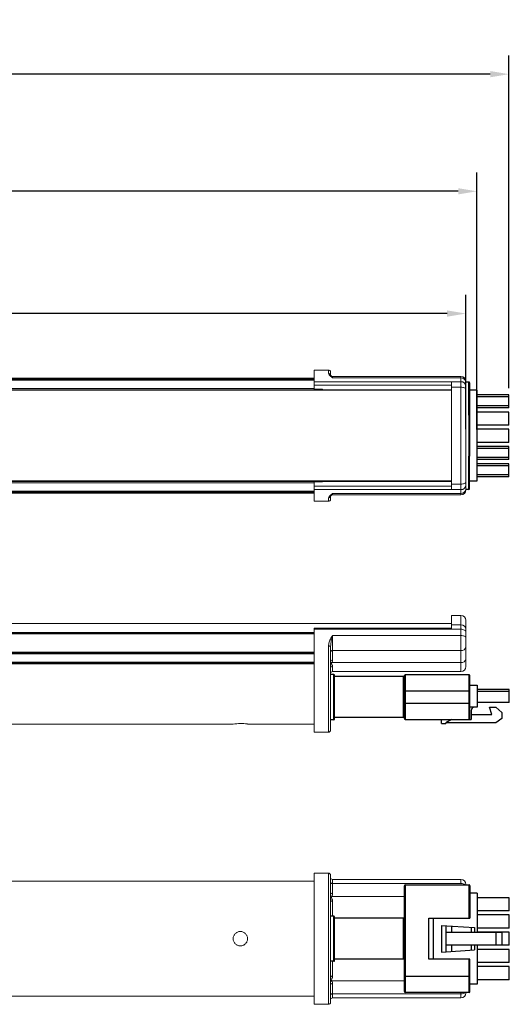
# Model space of a CAD drawing. Header units: inches. Extents: x -1.7 to 17.2, y -0.2 to 9.6.
# Tile 7 of 7: x 12.5 to 17.2, y 0.1 to 9.6. Entities that reach past the tile are written whole.
import ezdxf

# ---------------------------------------------------------------- set-up
doc = ezdxf.new("R2010")
doc.units = ezdxf.units.IN
doc.header["$MEASUREMENT"] = 0
doc.layers.add('DIMENSIONS', color=1, linetype='Continuous')
doc.styles.get("Standard").update_dxf_attribs({"font": 'Arial.ttf'})
doc.dimstyles.new('Standard .180IN', dxfattribs={"dimtxt": 0.18, "dimasz": 0.18, "dimexe": 0.18, "dimexo": 0.0625, "dimgap": 0.09, "dimtad": 0, "dimtih": 1, "dimtoh": 1, "dimdec": 5, "dimzin": 0, "dimdsep": 46, "dimlunit": 4, "dimtxsty": 'Standard', "dimcen": 0.09, "dimadec": 0, "dimazin": 0, "dimtfac": 1, "dimtdec": 5, "dimtofl": 0, "dimtmove": 0, "dimatfit": 3, "dimfxl": 1, "dimtolj": 1, "dimtzin": 0, "dimarcsym": 0})

# ---------------------------------------------------------------- blocks, each defined once
blk = doc.blocks.new('*D10')
at = {"layer": 'Defpoints', "color": 0, "transparency": 16777216}
for p in [(16.7356, 6.7387), (4.7666, 5.5682), (16.7356, 5.5682)]:
    blk.add_point(p, dxfattribs=at)
at = {"layer": 'DIMENSIONS', "color": 0, "lineweight": -2, "transparency": 16777216}
for p, q in [((4.7666, 5.6307), (4.7666, 6.9187)), ((16.7356, 5.6307), (16.7356, 6.9187)), ((4.9466, 6.7387), (9.9797, 6.7387)), ((16.5556, 6.7387), (11.5226, 6.7387))]:
    blk.add_line(p, q, dxfattribs=at)
at = {"layer": 'DIMENSIONS', "color": 0, "transparency": 16777216}
for points in [[(4.9466, 6.7687), (4.9466, 6.7087), (4.7666, 6.7387)], [(16.5556, 6.7687), (16.5556, 6.7087), (16.7356, 6.7387)]]:
    blk.add_solid(points, dxfattribs=at)
at = {"layer": 'DIMENSIONS', "color": 0, "transparency": 16777216, "char_height": 0.18, "attachment_point": 5}
for s, insert in [('\\A1;11{\\H1x;\\S31/32;}"', (10.7511, 7.0404)), ('\\A1;[304.01 mm]', (10.7511, 6.5341))]:
    blk.add_mtext(s, dxfattribs=dict(at, insert=insert))
blk = doc.blocks.new('*D12')
at = {"layer": 'Defpoints', "color": 0, "transparency": 16777216}
for p in [(4.7666, 9.0336), (4.7666, 5.96), (17.1488, 5.96)]:
    blk.add_point(p, dxfattribs=at)
at = {"layer": 'DIMENSIONS', "color": 0, "lineweight": -2, "transparency": 16777216}
for p, q in [((4.7666, 6.0225), (4.7666, 9.2136)), ((17.1488, 6.0225), (17.1488, 9.2136)), ((4.9466, 9.0336), (10.1863, 9.0336)), ((16.9688, 9.0336), (11.7291, 9.0336))]:
    blk.add_line(p, q, dxfattribs=at)
at = {"layer": 'DIMENSIONS', "color": 0, "transparency": 16777216}
for points in [[(4.9466, 9.0636), (4.9466, 9.0036), (4.7666, 9.0336)], [(16.9688, 9.0636), (16.9688, 9.0036), (17.1488, 9.0336)]]:
    blk.add_solid(points, dxfattribs=at)
at = {"layer": 'DIMENSIONS', "color": 0, "transparency": 16777216, "char_height": 0.18, "attachment_point": 5}
for s, insert in [('\\A1;1\'-0{\\H1x;\\S3/8;}"', (10.9577, 9.3366)), ('\\A1;[314.51 mm]', (10.9577, 8.8291))]:
    blk.add_mtext(s, dxfattribs=dict(at, insert=insert))
blk = doc.blocks.new('*D13')
at = {"layer": 'Defpoints', "color": 0, "transparency": 16777216}
for p in [(4.7666, 7.9106), (4.7666, 5.5649), (16.8421, 5.5649)]:
    blk.add_point(p, dxfattribs=at)
at = {"layer": 'DIMENSIONS', "color": 0, "lineweight": -2, "transparency": 16777216}
for p, q in [((4.7666, 5.6274), (4.7666, 8.0906)), ((16.8421, 5.6274), (16.8421, 8.0906)), ((4.9466, 7.9106), (10.0329, 7.9106)), ((16.6621, 7.9106), (11.5758, 7.9106))]:
    blk.add_line(p, q, dxfattribs=at)
at = {"layer": 'DIMENSIONS', "color": 0, "transparency": 16777216}
for points in [[(4.9466, 7.9406), (4.9466, 7.8806), (4.7666, 7.9106)], [(16.6621, 7.9406), (16.6621, 7.8806), (16.8421, 7.9106)]]:
    blk.add_solid(points, dxfattribs=at)
at = {"layer": 'DIMENSIONS', "color": 0, "transparency": 16777216, "char_height": 0.18, "attachment_point": 5}
for s, insert in [('\\A1;1\'-0{\\H1x;\\S1/16;}"', (10.8044, 8.2123)), ('\\A1;[306.72 mm]', (10.8044, 7.706))]:
    blk.add_mtext(s, dxfattribs=dict(at, insert=insert))

msp = doc.modelspace()

# ---------------------------------------------------------------- linework, layer by layer
at = {"color": 0, "linetype": 'Continuous', "lineweight": 15}
for p, q in [((15.418701, 6.197174), (15.281111, 6.197174)), ((15.281111, 6.085013), (15.281111, 6.197174)), ((15.418701, 6.165172), (15.418701, 6.197174)), ((15.438357, 6.177519), (15.438357, 6.146516)), ((16.688458, 6.136284), (15.458012, 6.136284)), ((15.458012, 6.136284), (15.458012, 6.122232)), ((16.688458, 6.122232), (16.688458, 6.136284)), ((15.281111, 6.100814), (6.221152, 6.100814)), ((15.281111, 6.100556), (6.221152, 6.100556)), ((15.281111, 6.118551), (11.7824, 6.118551)), ((11.7824, 6.117843), (15.281111, 6.117843)), ((15.281111, 6.109991), (11.7824, 6.109991)), ((15.281111, 6.085013), (16.688458, 6.085013)), ((15.281111, 6.083286), (15.281111, 6.085013)), ((15.281111, 6.083286), (16.598042, 6.083286)), ((15.281111, 6.053524), (15.281111, 6.083286)), ((16.598042, 6.053524), (15.281111, 6.053524)), ((15.281111, 6.053524), (15.281111, 6.012456)), ((16.688458, 6.122232), (15.458012, 6.122232)), ((16.598042, 6.083286), (16.598042, 6.032569)), ((16.688458, 6.085013), (16.688458, 6.122232)), ((16.688458, 6.032569), (16.688458, 6.085013)), ((16.735632, 6.08911), (16.735632, 6.080679)), ((16.735632, 6.080679), (16.735632, 6.046251)), ((16.735632, 6.046251), (16.735632, 6.014785)), ((16.598042, 6.007569), (4.922567, 6.007569)), ((16.598042, 6.002669), (4.922567, 6.002669)), ((6.221152, 6.019029), (15.281111, 6.019029)), ((15.359734, 6.012456), (15.281111, 6.012456)), ((15.359734, 6.007569), (15.359734, 6.012456)), ((16.598042, 6.032569), (16.688458, 6.032569)), ((16.598042, 6.032569), (16.598042, 5.103816)), ((16.688458, 5.103816), (16.688458, 6.032569)), ((16.735632, 6.014785), (16.735632, 5.1216)), ((4.922567, 5.133716), (16.598042, 5.133716)), ((4.922567, 5.128816), (16.598042, 5.128816)), ((15.281111, 5.117356), (6.221152, 5.117356)), ((15.359734, 5.123929), (15.281111, 5.123929)), ((15.281111, 5.123929), (15.281111, 5.082861)), ((15.359734, 5.128816), (15.359734, 5.123929)), ((16.598042, 5.103816), (16.688458, 5.103816)), ((16.598042, 5.103816), (16.598042, 5.053099)), ((16.688458, 5.051372), (16.688458, 5.103816)), ((16.735632, 5.1216), (16.735632, 5.090134)), ((6.221152, 5.035828), (15.281111, 5.035828)), ((6.221152, 5.035571), (15.281111, 5.035571)), ((11.7824, 5.026394), (15.281111, 5.026394)), ((15.281111, 5.018542), (11.7824, 5.018542)), ((11.7824, 5.017833), (15.281111, 5.017833)), ((15.281111, 5.082861), (16.598042, 5.082861)), ((15.281111, 5.053099), (15.281111, 5.082861)), ((15.281111, 5.051372), (15.281111, 5.053099)), ((16.598042, 5.053099), (15.281111, 5.053099)), ((15.281111, 5.051372), (16.688458, 5.051372)), ((15.281111, 4.93921), (15.281111, 5.051372)), ((15.458012, 5.014153), (16.688458, 5.014153)), ((15.458012, 5.014153), (15.458012, 5.000101)), ((16.688458, 5.014153), (16.688458, 5.051372)), ((16.688458, 5.000101), (16.688458, 5.014153)), ((16.735632, 5.090134), (16.735632, 5.055706)), ((16.735632, 5.055706), (16.735632, 5.047275)), ((15.281111, 4.93921), (15.418701, 4.93921)), ((15.418701, 4.93921), (15.418701, 4.971213)), ((15.438357, 4.989868), (15.438357, 4.958866)), ((15.458012, 5.000101), (16.688458, 5.000101)), ((16.688458, 3.845703), (16.598042, 3.845703)), ((16.598042, 3.845703), (16.598042, 3.754817)), ((16.688458, 3.754817), (16.688458, 3.845703)), ((16.735632, 3.79853), (16.735632, 3.711124)), ((16.598042, 3.76708), (4.922567, 3.76708)), ((6.221152, 3.682101), (15.281111, 3.682101)), ((16.598042, 3.723274), (15.281111, 3.723274)), ((15.281111, 3.715225), (15.281111, 3.723274)), ((16.598042, 3.715225), (15.281111, 3.715225)), ((15.281111, 3.712801), (15.281111, 3.715225)), ((15.281111, 2.725329), (15.281111, 3.712801)), ((15.281111, 3.712801), (16.688458, 3.712801)), ((16.598042, 3.754817), (16.688458, 3.754817)), ((16.598042, 3.754817), (16.598042, 3.715225)), ((16.688458, 3.712801), (16.688458, 3.754817)), ((16.688458, 3.652066), (16.688458, 3.712801)), ((16.735632, 3.711124), (16.735632, 3.685914)), ((16.735632, 3.685914), (16.735632, 3.629735)), ((15.281111, 3.673324), (6.221152, 3.673324)), ((15.281111, 3.669972), (6.221152, 3.669972)), ((15.458012, 3.652066), (16.688458, 3.652066)), ((15.458012, 3.652066), (15.458012, 3.508112)), ((16.688458, 3.508112), (16.688458, 3.652066)), ((16.735632, 3.629735), (16.735632, 3.543362)), ((6.221152, 3.493895), (15.281111, 3.493895)), ((15.418701, 2.725329), (15.418701, 3.552385)), ((15.438357, 3.546195), (15.438357, 2.744985)), ((15.458012, 3.508112), (16.688458, 3.508112)), ((15.458012, 3.508112), (15.458012, 3.507969)), ((15.458012, 3.507969), (15.458012, 3.415356)), ((16.688458, 3.507969), (15.458012, 3.507969)), ((16.688458, 3.507969), (16.688458, 3.508112)), ((16.688458, 3.392365), (16.688458, 3.507969)), ((16.735632, 3.543362), (16.735632, 3.542358)), ((16.735632, 3.542358), (16.735632, 3.426754)), ((15.281111, 3.484039), (6.221152, 3.484039)), ((15.281111, 3.476176), (6.221152, 3.476176)), ((16.735632, 3.426754), (16.735632, 3.354311)), ((11.7824, 3.397554), (15.281111, 3.397554)), ((11.7824, 3.389691), (15.281111, 3.389691)), ((15.281111, 3.382228), (11.7824, 3.382228)), ((15.450866, 3.392365), (16.688458, 3.392365)), ((15.458012, 3.356176), (15.458012, 3.307138)), ((16.688458, 3.307138), (15.458012, 3.307138)), ((16.688458, 3.307138), (16.688458, 3.392365)), ((11.880678, 2.803952), (14.504712, 2.803952)), ((14.641437, 2.803952), (15.281111, 2.803952)), ((15.281111, 2.725329), (15.418701, 2.725329)), ((15.418701, 1.374854), (15.281111, 1.374854)), ((15.281111, 0.11689), (15.281111, 1.374854)), ((15.418701, 0.11689), (15.418701, 1.374854)), ((15.438357, 1.355198), (15.438357, 0.136546)), ((15.281111, 1.296231), (12.332759, 1.296231)), ((16.688458, 1.313963), (15.458012, 1.313963)), ((15.458012, 1.313963), (15.458012, 1.274402)), ((15.458012, 1.274402), (15.458012, 1.274245)), ((15.458012, 1.274402), (16.688458, 1.274402)), ((15.458012, 1.274245), (15.458012, 1.175614)), ((16.688458, 1.274245), (15.458012, 1.274245)), ((16.688458, 1.274402), (16.688458, 1.313963)), ((16.688458, 1.274245), (16.688458, 1.274402)), ((16.735632, 1.266789), (16.735632, 1.260851)), ((15.450866, 1.151129), (16.145962, 1.151129)), ((15.458012, 1.104495), (15.458012, 0.962084)), ((15.469806, 0.545384), (15.469806, 0.94636)), ((15.477668, 0.938497), (15.477668, 0.553246)), ((15.458012, 0.529659), (15.458012, 0.387248)), ((16.145962, 0.340615), (15.450866, 0.340615)), ((15.458012, 0.316129), (15.458012, 0.217498)), ((12.332759, 0.195513), (15.281111, 0.195513)), ((15.458012, 0.217498), (16.688458, 0.217498)), ((15.458012, 0.217498), (15.458012, 0.217341)), ((16.688458, 0.217341), (15.458012, 0.217341)), ((15.458012, 0.217341), (15.458012, 0.17778)), ((16.688458, 0.217498), (16.688458, 0.230893)), ((16.688458, 0.217341), (16.688458, 0.217498)), ((16.688458, 0.17778), (16.688458, 0.217341)), ((16.735632, 0.230893), (16.735632, 0.224954)), ((15.281111, 0.11689), (15.418701, 0.11689)), ((15.458012, 0.17778), (16.688458, 0.17778))]:
    msp.add_line(p, q, dxfattribs=at)
at = {"color": 0, "linetype": 'Continuous'}
for p, q in [((16.763525, 5.763445), (16.763525, 6.081868)), ((16.771387, 6.074005), (16.771387, 5.763445)), ((16.842147, 6.003245), (16.771387, 6.003245)), ((16.842147, 6.003245), (16.842147, 5.625856)), ((17.148776, 5.960002), (16.842147, 5.960002)), ((17.148776, 5.834206), (17.148776, 5.960002)), ((17.148776, 5.940347), (17.148776, 5.960002)), ((17.148776, 5.940347), (16.842147, 5.940347)), ((17.148776, 5.853862), (16.842147, 5.853862)), ((17.148776, 5.834206), (16.842147, 5.834206)), ((17.148776, 5.794895), (16.842147, 5.794895)), ((17.148776, 5.669098), (17.148776, 5.794895)), ((17.148776, 5.669098), (16.842147, 5.669098)), ((17.148776, 5.629787), (16.842147, 5.629787)), ((17.148776, 5.50399), (17.148776, 5.629787)), ((16.842147, 5.507922), (16.842147, 5.130533)), ((17.148776, 5.50399), (16.842147, 5.50399)), ((17.148776, 5.464679), (16.842147, 5.464679)), ((17.148776, 5.445023), (16.842147, 5.445023)), ((17.148776, 5.338883), (17.148776, 5.464679)), ((16.763525, 5.05191), (16.763525, 5.370332)), ((16.771387, 5.059772), (16.771387, 5.370332)), ((17.148776, 5.358538), (16.842147, 5.358538)), ((17.148776, 5.338883), (16.842147, 5.338883)), ((17.148776, 5.299571), (16.842147, 5.299571)), ((17.148776, 5.173775), (17.148776, 5.299571)), ((17.148776, 5.279916), (16.842147, 5.279916)), ((17.148776, 5.193431), (16.842147, 5.193431)), ((16.842147, 5.130533), (16.771387, 5.130533)), ((17.148776, 5.173775), (16.842147, 5.173775)), ((15.469806, 3.27789), (15.438357, 3.27789)), ((15.469806, 2.845465), (15.469806, 3.27789)), ((15.477668, 2.853327), (15.477668, 3.270027)), ((16.138099, 3.258234), (15.477668, 3.258234)), ((16.138099, 2.86512), (16.138099, 3.258234)), ((16.145962, 2.855292), (16.145962, 3.268062)), ((16.767081, 3.275924), (16.153824, 3.275924)), ((16.153824, 3.275924), (16.153824, 2.84743)), ((16.767081, 2.84743), (16.767081, 3.275924)), ((16.774943, 2.855292), (16.774943, 3.268062)), ((16.774943, 3.118679), (16.145962, 3.118679)), ((16.774943, 3.177646), (16.845704, 3.177646)), ((16.845704, 3.177646), (16.845704, 2.965364)), ((17.152332, 3.134403), (16.845704, 3.134403)), ((17.152332, 3.008607), (17.152332, 3.134403)), ((17.152332, 3.114747), (16.845704, 3.114747)), ((16.145962, 3.004676), (16.774943, 3.004676)), ((16.845704, 2.965364), (16.774943, 2.965364)), ((16.786737, 2.933928), (16.786737, 2.84743)), ((17.152332, 3.008607), (16.845704, 3.008607)), ((16.963638, 2.965364), (17.022605, 2.965364)), ((16.983294, 2.894604), (16.963638, 2.965364)), ((17.022605, 2.965364), (17.081572, 2.91426)), ((15.469806, 2.845465), (15.438357, 2.845465)), ((16.138099, 2.86512), (15.477668, 2.86512)), ((16.153824, 2.84743), (16.786737, 2.84743)), ((16.503695, 2.808119), (16.503695, 2.84743)), ((16.597291, 2.84743), (16.543006, 2.815981)), ((16.786737, 2.894604), (16.983294, 2.894604)), ((17.081572, 2.855292), (17.022605, 2.815981)), ((17.081572, 2.91426), (17.081572, 2.855292)), ((16.503695, 2.808119), (16.543006, 2.808119)), ((17.022605, 2.815981), (16.543006, 2.815981)), ((16.543006, 2.815981), (16.543006, 2.808119)), ((16.145962, 0.238755), (16.145962, 1.252988)), ((16.153824, 1.260851), (16.767081, 1.260851)), ((16.153824, 1.260851), (16.153824, 0.230893)), ((16.767081, 0.942429), (16.767081, 1.260851)), ((16.774943, 1.252988), (16.774943, 0.942429)), ((16.845704, 1.182228), (16.774943, 1.182228)), ((16.845704, 1.182228), (16.845704, 0.804839)), ((17.152332, 1.138985), (16.845704, 1.138985)), ((17.152332, 1.013189), (17.152332, 1.138985)), ((15.469806, 0.962084), (15.438357, 0.962084)), ((15.469806, 0.529659), (15.469806, 0.962084)), ((15.477668, 0.537521), (15.477668, 0.954222)), ((17.152332, 1.013189), (16.845704, 1.013189)), ((17.152332, 0.973878), (16.845704, 0.973878)), ((17.152332, 0.848081), (17.152332, 0.973878)), ((16.138099, 0.942429), (15.477668, 0.942429)), ((16.138099, 0.549315), (16.138099, 0.942429)), ((16.38183, 0.942429), (16.774943, 0.942429)), ((16.38183, 0.549315), (16.38183, 0.942429)), ((16.421141, 0.942429), (16.421141, 0.549315)), ((16.503695, 0.873634), (16.818198, 0.853977)), ((16.503695, 0.873634), (16.503695, 0.61811)), ((16.543006, 0.871177), (16.543006, 0.620567)), ((16.597291, 0.867784), (16.597291, 0.804839)), ((16.786737, 0.855944), (16.786737, 0.804839)), ((16.818186, 0.853978), (16.818186, 0.804839)), ((17.081572, 0.804839), (16.543006, 0.804839)), ((17.152332, 0.848081), (16.845704, 0.848081)), ((17.152332, 0.80877), (16.845704, 0.80877)), ((17.022605, 0.804839), (17.022605, 0.686905)), ((17.081572, 0.804839), (17.081572, 0.686905)), ((17.152332, 0.682973), (17.152332, 0.80877)), ((16.543006, 0.686905), (17.081572, 0.686905)), ((16.597291, 0.686905), (16.597291, 0.62396)), ((16.786737, 0.686905), (16.786737, 0.6358)), ((16.818186, 0.686905), (16.818186, 0.637765)), ((16.845704, 0.686905), (16.845704, 0.309516)), ((17.152332, 0.682973), (16.845704, 0.682973)), ((16.503695, 0.61811), (16.818198, 0.637766)), ((17.152332, 0.643662), (16.845704, 0.643662)), ((17.152332, 0.517866), (17.152332, 0.643662)), ((15.469806, 0.529659), (15.438357, 0.529659)), ((16.138099, 0.549315), (15.477668, 0.549315)), ((16.774943, 0.549315), (16.38183, 0.549315)), ((16.767081, 0.230893), (16.767081, 0.549315)), ((16.774943, 0.238755), (16.774943, 0.549315)), ((17.152332, 0.517866), (16.845704, 0.517866)), ((17.152332, 0.478554), (16.845704, 0.478554)), ((17.152332, 0.352758), (17.152332, 0.478554)), ((16.145962, 0.388138), (16.774943, 0.388138)), ((16.845704, 0.309516), (16.774943, 0.309516)), ((17.152332, 0.352758), (16.845704, 0.352758)), ((16.767081, 0.230893), (16.153824, 0.230893))]:
    msp.add_line(p, q, dxfattribs=at)
at = {"color": 0, "linetype": 'Continuous', "lineweight": 15, "flags": 128}
for points in [[(16.735632, 6.014785), (16.734726, 6.018255), (16.732041, 6.021591), (16.727681, 6.024665), (16.721815, 6.02736), (16.714666, 6.029572), (16.706511, 6.031215), (16.697661, 6.032227), (16.688458, 6.032569)], [(16.735632, 5.1216), (16.734726, 5.11813), (16.732041, 5.114794), (16.727681, 5.111719), (16.721815, 5.109024), (16.714666, 5.106813), (16.706511, 5.105169), (16.697661, 5.104157), (16.688458, 5.103816)], [(16.688458, 3.712801), (16.697661, 3.712284), (16.706511, 3.710754), (16.714666, 3.70827), (16.721815, 3.704926), (16.727681, 3.700852), (16.732041, 3.696203), (16.734726, 3.69116), (16.735632, 3.685914)], [(16.688458, 3.652066), (16.697661, 3.651637), (16.706511, 3.650367), (16.714666, 3.648303), (16.721815, 3.645526), (16.727681, 3.642142), (16.732041, 3.638281), (16.734726, 3.634091), (16.735632, 3.629735)], [(15.418701, 3.552385), (15.422536, 3.552266), (15.426223, 3.551914), (15.429621, 3.551342), (15.4326, 3.550572), (15.435044, 3.549634), (15.436861, 3.548564), (15.437979, 3.547403), (15.438357, 3.546195)], [(15.438357, 1.115036), (15.438734, 1.112979), (15.439853, 1.111002), (15.44167, 1.10918), (15.444114, 1.107583), (15.447092, 1.106272), (15.450491, 1.105298), (15.454178, 1.104698), (15.458012, 1.104495)], [(15.438357, 0.376708), (15.438734, 0.378764), (15.439853, 0.380741), (15.44167, 0.382564), (15.444114, 0.384161), (15.447092, 0.385472), (15.450491, 0.386446), (15.454178, 0.387045), (15.458012, 0.387248)]]:
    msp.add_lwpolyline(points, dxfattribs=at)
at = {"color": 0, "linetype": 'Continuous', "lineweight": 15}
for centre, radius, start, end in [((15.418701, 6.177519), 0.019656, 0, 90), ((15.419188, 6.146003), 0.019176, 1.5353026, 91.4554334), ((15.458013, 6.155939), 0.019656, 229.1737211, 270), ((16.688458, 6.08911), 0.047174, 0, 90), ((16.691101, 6.077679), 0.044632, 3.8547071, 93.3943478), ((16.692289, 6.041589), 0.043593, 6.1398746, 95.0412972), ((16.692289, 5.094796), 0.043593, 264.9587028, 353.8601254), ((16.691101, 5.058706), 0.044632, 266.6056522, 356.1452929), ((16.688458, 5.047275), 0.047174, 270, 0), ((15.419188, 4.990382), 0.019176, 268.5445666, 358.4646974), ((15.418701, 4.958866), 0.019656, 270, 0), ((15.458013, 4.980445), 0.019656, 90, 130.91972), ((16.688458, 3.79853), 0.047174, 0, 90), ((16.690134, 3.709314), 0.045533, 2.2777278, 92.1091337), ((16.693666, 3.550332), 0.04254, 262.9679108, 350.5698125), ((16.693984, 3.549938), 0.042332, 262.4997788, 349.6847302), ((15.45571, 3.397869), 0.017638, 82.4990885, 169.6856742), ((16.693984, 3.434334), 0.042332, 262.4997874, 349.6846999), ((15.446006, 3.373123), 0.019846, 75.8256605, 112.6706008), ((15.456599, 3.337912), 0.018319, 85.5762085, 174.7579295), ((15.458013, 3.287482), 0.019656, 90, 180), ((16.688458, 3.354311), 0.047174, 270, 0), ((14.573504, 2.255905), 0.552347, 82.9353562, 97.1544584), ((15.418701, 2.744985), 0.019656, 270, 0), ((15.418701, 1.355198), 0.019656, 0, 90), ((15.458013, 1.333619), 0.019656, 229.1737211, 270), ((16.688458, 1.266789), 0.047174, 0, 90), ((16.695043, 1.233144), 0.041781, 41.5405767, 99.0677653), ((16.694726, 1.232798), 0.041918, 42.0067315, 98.598435), ((15.455401, 1.192884), 0.017466, 192.6158631, 278.5991716), ((15.457501, 1.179656), 0.02929, 229.1843053, 256.9058626), ((15.469806, 0.553246), 0.007862, 270, 270.0003962), ((15.457501, 0.312087), 0.02929, 103.0941374, 130.8156947), ((15.455401, 0.29886), 0.017466, 81.4008284, 167.3841369), ((16.694726, 0.258945), 0.041918, 261.401565, 317.9932685), ((16.695043, 0.2586), 0.041781, 260.9322347, 318.4594233), ((16.688458, 0.224954), 0.047174, 270, 0), ((15.418701, 0.136546), 0.019656, 270, 0), ((15.458013, 0.158125), 0.019656, 90, 130.91972)]:
    msp.add_arc(centre, radius, start, end, dxfattribs=at)
at = {"color": 0, "linetype": 'Continuous'}
for centre, radius, start, end in [((16.763525, 6.074005), 0.007862, 0, 90), ((16.763525, 5.059772), 0.007862, 270, 0), ((15.469806, 3.270027), 0.007862, 0, 90), ((16.138099, 3.266096), 0.007862, 270, 0), ((16.153824, 3.268062), 0.007862, 90, 180), ((16.767081, 3.268062), 0.007862, 0, 90), ((16.818186, 2.933915), 0.031449, 90, 180), ((15.469806, 2.853327), 0.007862, 270, 0), ((16.138099, 2.857258), 0.007862, 0, 90), ((16.153824, 2.855292), 0.007862, 180, 270), ((16.767081, 2.855292), 0.007862, 270, 0), ((16.153824, 1.252988), 0.007862, 90, 180), ((16.767081, 1.252988), 0.007862, 0, 90), ((15.469806, 0.954222), 0.007862, 0, 90), ((16.138099, 0.950291), 0.007862, 270, 0), ((15.469806, 0.537521), 0.007862, 270, 0), ((16.138099, 0.541453), 0.007862, 0, 90), ((16.153824, 0.238755), 0.007862, 180, 270), ((16.767081, 0.238755), 0.007862, 270, 0)]:
    msp.add_arc(centre, radius, start, end, dxfattribs=at)
at = {"color": 0, "linetype": 'Continuous', "lineweight": 15}
for points, knots in [([(15.458012, 6.122232), (15.45794, 6.122293), (15.456561, 6.123457), (15.450989, 6.128098), (15.438533, 6.138357), (15.422944, 6.151866), (15.420029, 6.161008), (15.418701, 6.165172)], [0, 0, 0, 0, 0.00380902, 0.07248381, 0.29237556, 0.67769451, 1, 1, 1, 1]), ([(15.445181, 6.140384), (15.443747, 6.141892), (15.439959, 6.145875), (15.438971, 6.146271), (15.438357, 6.146516)], [0, 0, 0, 0, 0.37863393, 1, 1, 1, 1]), ([(15.458012, 6.122232), (15.457976, 6.122303), (15.457852, 6.122548), (15.457268, 6.123678), (15.454561, 6.128748), (15.449919, 6.136141), (15.446678, 6.139044), (15.445181, 6.140384)], [0, 0, 0, 0, 0.007893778, 0.026984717, 0.125975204, 0.596467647, 1, 1, 1, 1]), ([(15.418701, 4.971213), (15.420029, 4.975377), (15.422944, 4.984519), (15.438533, 4.998028), (15.450989, 5.008287), (15.456561, 5.012928), (15.45794, 5.014092), (15.458012, 5.014153)], [0, 0, 0, 0, 0.322305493, 0.707624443, 0.927516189, 0.996190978, 1, 1, 1, 1]), ([(15.458012, 5.014153), (15.457976, 5.014081), (15.457852, 5.013837), (15.457268, 5.012707), (15.454561, 5.007635), (15.449808, 5.000086), (15.446478, 4.997117), (15.444891, 4.995702)], [0, 0, 0, 0, 0.00770109, 0.02632602, 0.12290016, 0.5819079, 1, 1, 1, 1]), ([(15.444891, 4.995702), (15.443569, 4.994314), (15.439904, 4.990464), (15.43896, 4.990101), (15.438357, 4.989868)], [0, 0, 0, 0, 0.36059749, 1, 1, 1, 1]), ([(15.418701, 3.552385), (15.420029, 3.564216), (15.422944, 3.590191), (15.438533, 3.62046), (15.450989, 3.641023), (15.456561, 3.649787), (15.45794, 3.651953), (15.458012, 3.652066)], [0, 0, 0, 0, 0.322305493, 0.707624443, 0.927516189, 0.996190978, 1, 1, 1, 1]), ([(15.458012, 3.652066), (15.457976, 3.651933), (15.457852, 3.651478), (15.457269, 3.649346), (15.454547, 3.639291), (15.448649, 3.615893), (15.440788, 3.582429), (15.439085, 3.557039), (15.438357, 3.546195)], [0, 0, 0, 0, 0.00418325, 0.01430034, 0.06675956, 0.31609332, 0.70792197, 1, 1, 1, 1]), ([(15.438357, 3.493533), (15.438367, 3.493882), (15.438399, 3.494957), (15.43895, 3.497641), (15.441024, 3.501415), (15.4455, 3.505113), (15.451382, 3.507628), (15.455802, 3.507951), (15.458012, 3.508112)], [0, 0, 0, 0, 0.045933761, 0.141427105, 0.356096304, 0.570737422, 0.785372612, 1, 1, 1, 1]), ([(15.438357, 3.493533), (15.438367, 3.493879), (15.438399, 3.494943), (15.43895, 3.497602), (15.441024, 3.501339), (15.4455, 3.505001), (15.451382, 3.50749), (15.455802, 3.507809), (15.458012, 3.507969)], [0, 0, 0, 0, 0.04593443, 0.14142689, 0.3560966, 0.57073725, 0.78537286, 1, 1, 1, 1]), ([(15.458012, 3.415356), (15.458011, 3.41518), (15.457971, 3.40893), (15.455031, 3.401172), (15.451584, 3.393884), (15.450866, 3.392365)], [0, 0, 0, 0, 0.022495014, 0.79622385, 1, 1, 1, 1]), ([(15.450866, 3.392365), (15.449278, 3.388795), (15.445977, 3.381373), (15.452624, 3.370246), (15.457534, 3.362076), (15.457931, 3.35718), (15.458012, 3.356176)], [0, 0, 0, 0, 0.26617827, 0.5534245, 0.90840947, 1, 1, 1, 1]), ([(15.438357, 1.287586), (15.438367, 1.287267), (15.438399, 1.286282), (15.43895, 1.283824), (15.441024, 1.280371), (15.4455, 1.276987), (15.451382, 1.274687), (15.455802, 1.274393), (15.458012, 1.274245)], [0, 0, 0, 0, 0.04593443, 0.14142689, 0.3560966, 0.57073725, 0.78537286, 1, 1, 1, 1]), ([(15.438357, 1.287586), (15.438367, 1.28727), (15.438399, 1.286297), (15.43895, 1.283867), (15.441024, 1.280454), (15.4455, 1.27711), (15.451382, 1.274839), (15.455802, 1.274548), (15.458012, 1.274402)], [0, 0, 0, 0, 0.045933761, 0.141427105, 0.356096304, 0.570737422, 0.785372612, 1, 1, 1, 1]), ([(15.450866, 1.151129), (15.449278, 1.147214), (15.445977, 1.139074), (15.452624, 1.1251), (15.457534, 1.113667), (15.457931, 1.106056), (15.458012, 1.104495)], [0, 0, 0, 0, 0.26617827, 0.5534245, 0.90840947, 1, 1, 1, 1]), ([(15.458012, 1.175614), (15.458011, 1.175426), (15.457971, 1.168771), (15.455031, 1.160508), (15.451584, 1.152747), (15.450866, 1.151129)], [0, 0, 0, 0, 0.022495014, 0.79622385, 1, 1, 1, 1]), ([(14.504712, 0.745872), (14.504712, 0.741322), (14.505159, 0.736849), (14.506909, 0.728051), (14.508234, 0.72368), (14.511688, 0.715351), (14.513802, 0.711401), (14.518794, 0.703926), (14.521697, 0.70039), (14.531207, 0.690882), (14.538875, 0.685758), (14.555427, 0.678893), (14.564486, 0.677082), (14.57796, 0.677074), (14.582523, 0.677522), (14.591349, 0.679279), (14.59564, 0.680578), (14.603974, 0.684026), (14.607996, 0.686179), (14.615446, 0.691155), (14.618923, 0.694), (14.625343, 0.700415), (14.628187, 0.703885), (14.63317, 0.71133), (14.635326, 0.715353), (14.63878, 0.72368), (14.640083, 0.727968), (14.641848, 0.736792), (14.6423, 0.741354), (14.642305, 0.754829), (14.640503, 0.763889), (14.63365, 0.780453), (14.628534, 0.788123), (14.619031, 0.797645), (14.615496, 0.800551), (14.608029, 0.805547), (14.604083, 0.807663), (14.595755, 0.811126), (14.591386, 0.812454), (14.582591, 0.814211), (14.578118, 0.814662), (14.56902, 0.814671), (14.564547, 0.814228), (14.555746, 0.812486), (14.551373, 0.811164), (14.543042, 0.807718), (14.53909, 0.805608), (14.531609, 0.800621), (14.528072, 0.797722), (14.518556, 0.788221), (14.513424, 0.780557), (14.506544, 0.764011), (14.504712, 0.754971), (14.504712, 0.745872)], [0, 0, 0, 0, 0.03125, 0.03125, 0.0625, 0.0625, 0.09375, 0.09375, 0.125, 0.125, 0.1875, 0.1875, 0.25, 0.25, 0.28125, 0.28125, 0.3125, 0.3125, 0.34375, 0.34375, 0.375, 0.375, 0.40625, 0.40625, 0.4375, 0.4375, 0.46875, 0.46875, 0.5, 0.5, 0.5625, 0.5625, 0.625, 0.625, 0.65625, 0.65625, 0.6875, 0.6875, 0.71875, 0.71875, 0.75, 0.75, 0.78125, 0.78125, 0.8125, 0.8125, 0.84375, 0.84375, 0.875, 0.875, 0.9375, 0.9375, 1, 1, 1, 1]), ([(15.458012, 0.387248), (15.457931, 0.385687), (15.457534, 0.378076), (15.452624, 0.366643), (15.445977, 0.352669), (15.449278, 0.34453), (15.450866, 0.340615)], [0, 0, 0, 0, 0.09159053, 0.4465755, 0.73382173, 1, 1, 1, 1]), ([(15.450866, 0.340615), (15.451605, 0.338997), (15.45523, 0.331064), (15.456779, 0.322749), (15.458012, 0.316129)], [0, 0, 0, 0, 0.20385025, 1, 1, 1, 1]), ([(15.458012, 0.217498), (15.455802, 0.217351), (15.451382, 0.217056), (15.4455, 0.214756), (15.441024, 0.211373), (15.43895, 0.207919), (15.438399, 0.205461), (15.438367, 0.204477), (15.438357, 0.204157)], [0, 0, 0, 0, 0.21462714, 0.42926275, 0.6439034, 0.85857311, 0.95406557, 1, 1, 1, 1]), ([(15.458012, 0.217341), (15.455802, 0.217196), (15.451382, 0.216904), (15.4455, 0.214633), (15.441024, 0.21129), (15.43895, 0.207876), (15.438399, 0.205446), (15.438367, 0.204473), (15.438357, 0.204157)], [0, 0, 0, 0, 0.21462739, 0.42926258, 0.6439037, 0.85857289, 0.95406624, 1, 1, 1, 1])]:
    msp.add_open_spline(points, degree=3, knots=knots, dxfattribs=at)
at = {"layer": 'DIMENSIONS', "color": 0}
for p, q in [((16.763525, 6.081868), (16.735632, 6.081868)), ((16.763525, 5.763445), (16.763525, 5.370332)), ((16.771387, 5.763445), (16.771387, 5.370332)), ((16.842147, 5.625856), (16.842147, 5.50399)), ((16.763525, 5.05191), (16.735632, 5.05191))]:
    msp.add_line(p, q, dxfattribs=at)

# ---------------------------------------------------------------- dimensions: what is measured, and where the dimension line sits
at = {"layer": 'DIMENSIONS'}
for base, p1, p2, picture, middle in [((4.766632, 9.033626), (17.148776, 5.960002), (4.766632, 5.960002), '*D12', (10.957704, 9.033626)), ((4.7666317, 7.9105999), (16.8421473, 5.5649231), (4.7666317, 5.5649231), '*D13', (10.8043895, 7.9105999))]:
    dim = msp.add_linear_dim(base=base, p1=p1, p2=p2, dimstyle='Standard .180IN', override={"dimpost": '\\X'}, dxfattribs=at)
    dim.commit()
    dim.dimension.update_dxf_attribs({"geometry": picture, "text_midpoint": middle, "dimtype": 160})
dim = msp.add_linear_dim(base=(16.735632, 6.738673), p1=(4.766632, 5.568192), p2=(16.735632, 5.568192), dimstyle='Standard .180IN', override={"dimpost": '\\X'}, dxfattribs=at)
dim.commit()
dim.dimension.update_dxf_attribs({"geometry": '*D10', "text_midpoint": (10.751132, 6.738673)})

doc.saveas('drawing.dxf')
